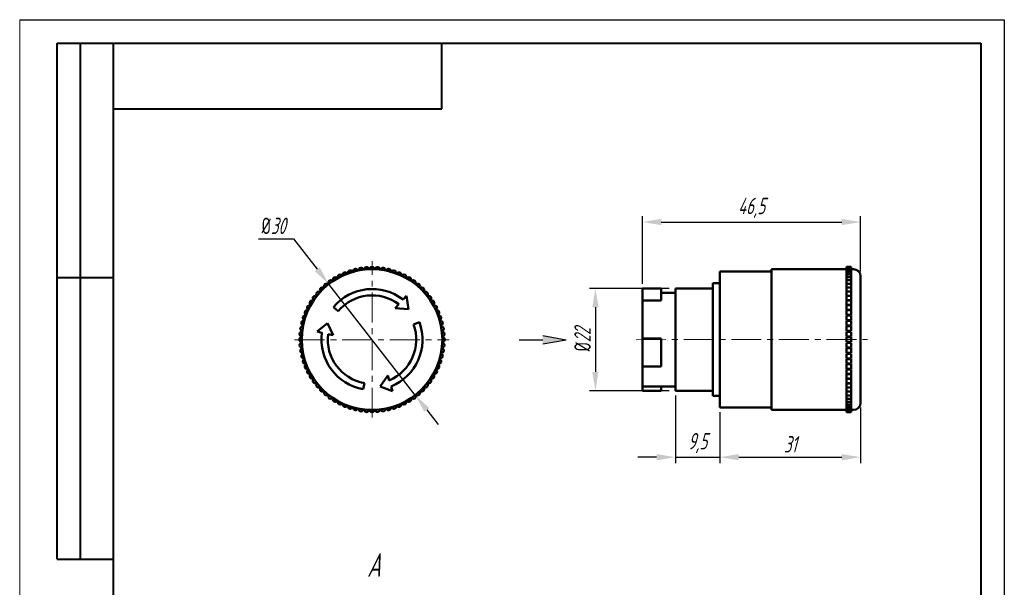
# Model space of a CAD drawing. Header units: millimetres. Extents: x 2381 to 2591, y 1129 to 1426.
# Tile 3 of 3: x 2381 to 2591, y 1305 to 1426. Entities that reach past the tile are written whole.
import ezdxf

# ---------------------------------------------------------------- set-up
doc = ezdxf.new("R2010")
doc.units = ezdxf.units.MM
doc.linetypes.add('CENTER', pattern=[10.16, 6.35, -1.27, 1.27, -1.27])
for name, color, linetype, lineweight in [('ОСЕВЫЕ', 1, 'CENTER', 15), ('Основной', 5, 'Continuous', 50), ('РАЗМЕРЫ', 7, 'Continuous', 25), ('ФОРМАТ', 7, 'Continuous', 25)]:
    doc.layers.add(name, color=color, linetype=linetype, lineweight=lineweight)
doc.styles.add('GOST', font='Gost.shx', dxfattribs={"width": 0.8, "oblique": 15, "height": 3.5})
doc.dimstyles.new('ISO-25', dxfattribs={"dimtxt": 3.5, "dimasz": 4, "dimexe": 1.25, "dimexo": 1, "dimgap": 1, "dimtad": 1, "dimtoh": 1, "dimdec": 1, "dimtxsty": 'GOST', "dimcen": 0, "dimclrd": 256, "dimclrt": 7, "dimadec": 0, "dimazin": 2, "dimtfac": 1, "dimtdec": 1, "dimtmove": 0, "dimatfit": 1, "dimfxl": 0, "dimlwd": -1, "dimarcsym": 0})
doc.dimstyles.get("Standard").update_dxf_attribs({"dimtxt": 3.5, "dimasz": 4, "dimexe": 1.25, "dimexo": 1, "dimgap": 1, "dimtad": 1, "dimdec": 1, "dimrnd": 0.5, "dimtxsty": 'GOST', "dimcen": 0, "dimclrd": 256, "dimclre": 256, "dimclrt": 7, "dimadec": 0, "dimazin": 2, "dimtfac": 1, "dimtdec": 1, "dimtmove": 2, "dimatfit": 1, "dimfxl": 0, "dimtolj": 1, "dimtzin": 0, "dimlwd": -1, "dimlwe": -1, "dimarcsym": 0})

# ---------------------------------------------------------------- blocks, each defined once
blk = doc.blocks.new('*D249')
at = {"layer": 'Defpoints', "color": 0}
for p in [(2446.73, 1369.36), (2465.17, 1345.69)]:
    blk.add_point(p, dxfattribs=at)
at = {"layer": 'РАЗМЕРЫ'}
for p, q in [((2431.71, 1379.02), (2439.21, 1379.02)), ((2439.21, 1379.02), (2444.28, 1372.51)), ((2465.17, 1345.69), (2446.73, 1369.36)), ((2467.63, 1342.54), (2470.09, 1339.38))]:
    blk.add_line(p, q, dxfattribs=at)
for points in [[(2443.75, 1372.1), (2444.8, 1372.92), (2446.73, 1369.36)], [(2468.16, 1342.94), (2467.1, 1342.13), (2465.17, 1345.69)]]:
    blk.add_solid(points, dxfattribs=at)
at = {"layer": 'РАЗМЕРЫ', "color": 7, "insert": (2434.96, 1381.77), "char_height": 3.5, "attachment_point": 5, "style": 'GOST'}
blk.add_mtext('\\A1;{\\Q0;%%c}30', dxfattribs=at)
blk = doc.blocks.new('*D251')
at = {"layer": 'Defpoints', "color": 0}
for p in [(2520.35, 1368.42), (2503.6, 1346.62), (2520.35, 1346.62)]:
    blk.add_point(p, dxfattribs=at)
at = {"layer": 'РАЗМЕРЫ'}
for p, q in [((2519.35, 1368.42), (2502.35, 1368.42)), ((2503.6, 1364.42), (2503.6, 1350.62)), ((2519.35, 1346.62), (2502.35, 1346.62))]:
    blk.add_line(p, q, dxfattribs=at)
for points in [[(2504.26, 1364.42), (2502.93, 1364.42), (2503.6, 1368.42)], [(2502.93, 1350.62), (2504.26, 1350.62), (2503.6, 1346.62)]]:
    blk.add_solid(points, dxfattribs=at)
at = {"layer": 'РАЗМЕРЫ', "color": 7, "insert": (2500.85, 1357.52), "char_height": 3.5, "attachment_point": 5, "rotation": 90, "style": 'GOST'}
blk.add_mtext('\\A1;{\\Q0;%%C}22', dxfattribs=at)
blk = doc.blocks.new('*D252')
at = {"layer": 'Defpoints', "color": 0}
for p in [(2560.15, 1344.02), (2530.15, 1343.02), (2560.15, 1332.44)]:
    blk.add_point(p, dxfattribs=at)
at = {"layer": 'РАЗМЕРЫ'}
for p, q in [((2530.15, 1342.02), (2530.15, 1331.19)), ((2560.15, 1343.02), (2560.15, 1331.19)), ((2534.15, 1332.44), (2556.15, 1332.44))]:
    blk.add_line(p, q, dxfattribs=at)
for points in [[(2534.15, 1333.11), (2534.15, 1331.77), (2530.15, 1332.44)], [(2556.15, 1331.77), (2556.15, 1333.11), (2560.15, 1332.44)]]:
    blk.add_solid(points, dxfattribs=at)
at = {"layer": 'РАЗМЕРЫ', "color": 7, "insert": (2545.15, 1335.19), "char_height": 3.5, "attachment_point": 5, "style": 'GOST'}
blk.add_mtext('\\A1;31', dxfattribs=at)
blk = doc.blocks.new('*D253')
at = {"layer": 'Defpoints', "color": 0}
for p in [(2520.65, 1346.62), (2530.15, 1343.02), (2530.15, 1332.44)]:
    blk.add_point(p, dxfattribs=at)
at = {"layer": 'РАЗМЕРЫ'}
for p, q in [((2520.65, 1345.62), (2520.65, 1331.19)), ((2530.15, 1342.02), (2530.15, 1331.19)), ((2516.65, 1332.44), (2512.65, 1332.44)), ((2520.65, 1332.44), (2530.15, 1332.44)), ((2534.15, 1332.44), (2538.15, 1332.44))]:
    blk.add_line(p, q, dxfattribs=at)
for points in [[(2516.65, 1331.77), (2516.65, 1333.11), (2520.65, 1332.44)], [(2534.15, 1333.11), (2534.15, 1331.77), (2530.15, 1332.44)]]:
    blk.add_solid(points, dxfattribs=at)
at = {"layer": 'РАЗМЕРЫ', "color": 7, "insert": (2525.4, 1335.45), "char_height": 3.5, "attachment_point": 5, "style": 'GOST'}
blk.add_mtext('\\A1;9,5', dxfattribs=at)
blk = doc.blocks.new('*D264')
at = {"layer": 'Defpoints', "color": 0}
for p in [(2560.15, 1382.59), (2560.15, 1371.02), (2513.65, 1368.42)]:
    blk.add_point(p, dxfattribs=at)
at = {"layer": 'РАЗМЕРЫ'}
for p, q in [((2513.65, 1369.42), (2513.65, 1383.84)), ((2517.65, 1382.59), (2556.15, 1382.59)), ((2560.15, 1372.02), (2560.15, 1383.84))]:
    blk.add_line(p, q, dxfattribs=at)
for points in [[(2517.65, 1383.25), (2517.65, 1381.92), (2513.65, 1382.59)], [(2556.15, 1381.92), (2556.15, 1383.25), (2560.15, 1382.59)]]:
    blk.add_solid(points, dxfattribs=at)
at = {"layer": 'РАЗМЕРЫ', "color": 7, "insert": (2536.9, 1385.6), "char_height": 3.5, "attachment_point": 5, "style": 'GOST'}
blk.add_mtext('\\A1;46,5', dxfattribs=at)

msp = doc.modelspace()

# ---------------------------------------------------------------- hatches: boundary and pattern name
at = {"layer": 'РАЗМЕРЫ', "lineweight": 25, "ltscale": 5}
h = msp.add_hatch(color=256, dxfattribs=at)
h.dxf.hatch_style = 1
h.paths.add_polyline_path([(2497.37, 1357.5), (2492.37, 1356.62), (2492.37, 1358.38)])

# ---------------------------------------------------------------- linework, layer by layer
at = {"layer": 'ОСЕВЫЕ'}
for p, q in [((2455.98, 1340.87), (2455.98, 1374.26)), ((2439.45, 1357.5), (2472.39, 1357.5)), ((2512.27, 1357.5), (2561.6, 1357.53))]:
    msp.add_line(p, q, dxfattribs=at)
at = {"layer": 'Основной'}
for p, q in [((2541.15, 1372.02), (2530.15, 1372.02)), ((2530.15, 1372.02), (2530.15, 1343.02)), ((2557.15, 1372.52), (2541.15, 1372.52)), ((2541.15, 1357.52), (2541.15, 1372.52)), ((2558.15, 1373.02), (2557.15, 1373.02)), ((2557.15, 1373.02), (2557.15, 1372.98)), ((2558.15, 1372.98), (2557.15, 1372.98)), ((2557.15, 1372.98), (2557.15, 1372.84)), ((2558.15, 1372.84), (2557.15, 1372.84)), ((2557.15, 1372.84), (2557.15, 1372.61)), ((2558.15, 1372.61), (2557.15, 1372.61)), ((2557.15, 1372.61), (2557.15, 1372.29)), ((2558.15, 1372.29), (2557.15, 1372.29)), ((2557.15, 1372.29), (2557.15, 1371.88)), ((2558.15, 1371.88), (2557.15, 1371.88)), ((2557.15, 1371.88), (2557.15, 1371.39)), ((2558.15, 1371.39), (2557.15, 1371.39)), ((2557.15, 1371.39), (2557.15, 1370.81)), ((2558.15, 1373.02), (2558.15, 1372.98)), ((2558.15, 1372.98), (2558.15, 1372.84)), ((2558.15, 1372.84), (2558.15, 1372.61)), ((2558.15, 1372.61), (2558.15, 1372.29)), ((2558.65, 1372.52), (2558.15, 1372.52)), ((2558.15, 1372.29), (2558.15, 1371.88)), ((2558.15, 1371.88), (2558.15, 1371.39)), ((2558.15, 1371.39), (2558.15, 1370.81)), ((2530.15, 1369.52), (2528.65, 1369.52)), ((2528.65, 1357.52), (2528.65, 1369.52)), ((2558.15, 1370.81), (2557.15, 1370.81)), ((2557.15, 1370.81), (2557.15, 1370.16)), ((2558.15, 1370.16), (2557.15, 1370.16)), ((2557.15, 1370.16), (2557.15, 1369.43)), ((2558.15, 1369.43), (2557.15, 1369.43)), ((2557.15, 1369.43), (2557.15, 1368.63)), ((2558.15, 1370.81), (2558.15, 1370.16)), ((2558.15, 1370.16), (2558.15, 1369.43)), ((2558.15, 1369.43), (2558.15, 1368.63)), ((2560.15, 1371.02), (2560.15, 1344.02)), ((2517.65, 1368.42), (2513.65, 1368.42)), ((2513.65, 1366.77), (2513.65, 1368.42)), ((2517.65, 1366.77), (2517.65, 1368.42)), ((2520.65, 1367.52), (2517.65, 1367.52)), ((2528.65, 1368.42), (2520.65, 1368.42)), ((2520.65, 1357.52), (2520.65, 1368.42)), ((2558.15, 1368.63), (2557.15, 1368.63)), ((2557.15, 1368.63), (2557.15, 1367.77)), ((2557.15, 1367.77), (2558.15, 1367.77)), ((2558.15, 1367.76), (2557.15, 1367.76)), ((2557.15, 1367.76), (2557.15, 1366.88)), ((2558.15, 1368.63), (2558.15, 1367.77)), ((2558.15, 1367.76), (2558.15, 1366.88)), ((2461.65, 1365.06), (2460.91, 1364.25)), ((2463.3, 1366.83), (2462.58, 1366.05)), ((2463.74, 1364.01), (2463.3, 1366.83)), ((2513.65, 1365.87), (2513.65, 1366.77)), ((2517.65, 1365.87), (2513.65, 1365.87)), ((2513.65, 1357.78), (2513.65, 1365.87)), ((2517.65, 1365.87), (2517.65, 1366.77)), ((2557.15, 1366.88), (2558.15, 1366.88)), ((2558.15, 1366.84), (2557.15, 1366.84)), ((2557.15, 1366.84), (2557.15, 1365.93)), ((2557.15, 1365.93), (2558.15, 1365.93)), ((2558.15, 1365.86), (2557.15, 1365.86)), ((2557.15, 1365.86), (2557.15, 1364.93)), ((2558.15, 1366.84), (2558.15, 1365.93)), ((2558.15, 1365.86), (2558.15, 1364.93)), ((2447.71, 1364.44), (2448.74, 1363.57)), ((2460.91, 1364.25), (2463.74, 1364.01)), ((2557.15, 1364.93), (2558.15, 1364.93)), ((2558.15, 1364.83), (2557.15, 1364.83)), ((2557.15, 1364.83), (2557.15, 1363.88)), ((2557.15, 1363.88), (2558.15, 1363.88)), ((2558.15, 1363.76), (2557.15, 1363.76)), ((2557.15, 1363.76), (2557.15, 1362.8)), ((2558.15, 1364.83), (2558.15, 1363.88)), ((2558.15, 1363.76), (2558.15, 1362.8)), ((2446.45, 1361.02), (2444.22, 1359.23)), ((2447.65, 1358.45), (2446.45, 1361.02)), ((2466.07, 1361.21), (2464.8, 1360.74)), ((2557.15, 1362.8), (2558.15, 1362.8)), ((2558.15, 1362.66), (2557.15, 1362.66)), ((2557.15, 1362.66), (2557.15, 1361.68)), ((2557.15, 1361.68), (2558.15, 1361.68)), ((2558.15, 1361.52), (2557.15, 1361.52)), ((2557.15, 1361.52), (2557.15, 1360.54)), ((2558.15, 1362.66), (2558.15, 1361.68)), ((2558.15, 1361.52), (2558.15, 1360.54)), ((2444.22, 1359.23), (2445.26, 1358.99)), ((2557.15, 1360.54), (2558.15, 1360.54)), ((2558.15, 1360.37), (2557.15, 1360.37)), ((2557.15, 1360.37), (2557.15, 1359.37)), ((2557.15, 1359.37), (2558.15, 1359.37)), ((2558.15, 1359.2), (2557.15, 1359.2)), ((2557.15, 1359.2), (2557.15, 1358.2)), ((2558.15, 1360.37), (2558.15, 1359.37)), ((2558.15, 1359.2), (2558.15, 1358.2)), ((2446.58, 1358.69), (2447.65, 1358.45)), ((2517.65, 1357.78), (2513.65, 1357.78)), ((2513.65, 1357.52), (2513.65, 1357.78)), ((2513.65, 1351.75), (2513.65, 1357.52)), ((2517.65, 1357.52), (2517.65, 1357.78)), ((2517.65, 1351.75), (2517.65, 1357.52)), ((2520.65, 1346.62), (2520.65, 1357.52)), ((2528.65, 1345.52), (2528.65, 1357.52)), ((2541.15, 1342.52), (2541.15, 1357.52)), ((2557.15, 1358.2), (2558.15, 1358.2)), ((2557.15, 1358.02), (2557.15, 1357.02)), ((2557.15, 1358.02), (2558.15, 1358.02)), ((2557.15, 1357.02), (2558.15, 1357.02)), ((2557.15, 1356.85), (2558.15, 1356.85)), ((2557.15, 1356.85), (2557.15, 1355.85)), ((2558.15, 1358.02), (2558.15, 1357.02)), ((2558.15, 1356.85), (2558.15, 1355.85)), ((2557.15, 1355.85), (2558.15, 1355.85)), ((2557.15, 1355.67), (2557.15, 1354.68)), ((2557.15, 1355.67), (2558.15, 1355.67)), ((2557.15, 1354.68), (2558.15, 1354.68)), ((2557.15, 1354.51), (2557.15, 1353.52)), ((2557.15, 1354.51), (2558.15, 1354.51)), ((2558.15, 1355.67), (2558.15, 1354.68)), ((2558.15, 1354.51), (2558.15, 1353.52)), ((2557.15, 1353.52), (2558.15, 1353.52)), ((2557.15, 1353.37), (2558.15, 1353.37)), ((2557.15, 1353.37), (2557.15, 1352.39)), ((2558.15, 1353.37), (2558.15, 1352.39)), ((2517.65, 1351.75), (2513.65, 1351.75)), ((2513.65, 1347.53), (2513.65, 1351.75)), ((2557.15, 1352.39), (2558.15, 1352.39)), ((2557.15, 1352.25), (2558.15, 1352.25)), ((2557.15, 1352.25), (2557.15, 1351.28)), ((2557.15, 1351.28), (2558.15, 1351.28)), ((2557.15, 1351.16), (2558.15, 1351.16)), ((2557.15, 1351.16), (2557.15, 1350.21)), ((2558.15, 1352.25), (2558.15, 1351.28)), ((2558.15, 1351.16), (2558.15, 1350.21)), ((2454.09, 1346.92), (2454.32, 1348.25)), ((2459.3, 1349.87), (2457.68, 1347.54)), ((2459.63, 1348.82), (2459.3, 1349.87)), ((2557.15, 1350.21), (2558.15, 1350.21)), ((2557.15, 1350.12), (2558.15, 1350.12)), ((2557.15, 1350.12), (2557.15, 1349.19)), ((2557.15, 1349.19), (2558.15, 1349.19)), ((2557.15, 1349.12), (2558.15, 1349.12)), ((2557.15, 1349.12), (2557.15, 1348.21)), ((2557.15, 1348.21), (2558.15, 1348.21)), ((2558.15, 1350.12), (2558.15, 1349.19)), ((2558.15, 1349.12), (2558.15, 1348.21)), ((2457.68, 1347.54), (2460.34, 1346.5)), ((2460.34, 1346.5), (2460.03, 1347.52)), ((2517.65, 1347.53), (2513.65, 1347.53)), ((2513.65, 1346.62), (2513.65, 1347.53)), ((2517.65, 1346.62), (2513.65, 1346.62)), ((2517.65, 1346.62), (2517.65, 1347.53)), ((2517.65, 1347.52), (2520.65, 1347.52)), ((2520.65, 1346.62), (2528.65, 1346.62)), ((2557.15, 1348.17), (2558.15, 1348.17)), ((2557.15, 1348.17), (2557.15, 1347.28)), ((2557.15, 1347.28), (2558.15, 1347.28)), ((2557.15, 1347.28), (2558.15, 1347.28)), ((2557.15, 1347.28), (2557.15, 1346.42)), ((2557.15, 1346.42), (2558.15, 1346.42)), ((2557.15, 1346.42), (2557.15, 1345.62)), ((2558.15, 1348.17), (2558.15, 1347.28)), ((2558.15, 1347.28), (2558.15, 1346.42)), ((2558.15, 1346.42), (2558.15, 1345.62)), ((2528.65, 1345.52), (2530.15, 1345.52)), ((2557.15, 1345.62), (2558.15, 1345.62)), ((2557.15, 1345.62), (2557.15, 1344.89)), ((2557.15, 1344.89), (2558.15, 1344.89)), ((2557.15, 1344.89), (2557.15, 1344.23)), ((2557.15, 1344.23), (2558.15, 1344.23)), ((2557.15, 1344.23), (2557.15, 1343.66)), ((2558.15, 1345.62), (2558.15, 1344.89)), ((2558.15, 1344.89), (2558.15, 1344.23)), ((2558.15, 1344.23), (2558.15, 1343.66)), ((2530.15, 1343.02), (2541.15, 1343.02)), ((2541.15, 1342.52), (2557.15, 1342.52)), ((2557.15, 1343.66), (2558.15, 1343.66)), ((2557.15, 1343.66), (2557.15, 1343.16)), ((2557.15, 1343.16), (2558.15, 1343.16)), ((2557.15, 1343.16), (2557.15, 1342.76)), ((2557.15, 1342.76), (2558.15, 1342.76)), ((2557.15, 1342.76), (2557.15, 1342.44)), ((2557.15, 1342.44), (2558.15, 1342.44)), ((2557.15, 1342.44), (2557.15, 1342.21)), ((2557.15, 1342.21), (2558.15, 1342.21)), ((2557.15, 1342.21), (2557.15, 1342.07)), ((2557.15, 1342.07), (2558.15, 1342.07)), ((2557.15, 1342.07), (2557.15, 1342.02)), ((2557.15, 1342.02), (2558.15, 1342.02)), ((2558.15, 1343.66), (2558.15, 1343.16)), ((2558.15, 1343.16), (2558.15, 1342.76)), ((2558.15, 1342.76), (2558.15, 1342.44)), ((2558.15, 1342.52), (2558.65, 1342.52)), ((2558.15, 1342.44), (2558.15, 1342.21)), ((2558.15, 1342.21), (2558.15, 1342.07)), ((2558.15, 1342.07), (2558.15, 1342.02))]:
    msp.add_line(p, q, dxfattribs=at)
msp.add_circle((2455.95, 1357.52), 15, dxfattribs=at)
for centre, radius, start, end in [((2449.14, 1370.89), 0.5, 26.045, 207.955), ((2450.21, 1371.38), 0.5, 21.545, 203.455), ((2451.32, 1371.79), 0.5, 17.045, 198.955), ((2452.45, 1372.11), 0.5, 12.545, 194.455), ((2453.61, 1372.34), 0.5, 8.045, 189.955), ((2454.78, 1372.48), 0.5, 3.545, 185.455), ((2455.95, 1372.52), 0.5, 359.045, 180.955), ((2457.13, 1372.48), 0.5, 354.545, 176.455), ((2458.3, 1372.34), 0.5, 350.045, 171.955), ((2459.45, 1372.11), 0.5, 345.545, 167.455), ((2460.59, 1371.79), 0.5, 341.045, 162.955), ((2461.69, 1371.38), 0.5, 336.545, 158.455), ((2462.76, 1370.89), 0.5, 332.045, 153.955), ((2558.65, 1371.02), 1.5, 0, 90), ((2446.21, 1368.93), 0.5, 39.545, 221.455), ((2447.14, 1369.66), 0.5, 35.045, 216.955), ((2448.12, 1370.31), 0.5, 30.545, 212.455), ((2463.79, 1370.31), 0.5, 327.545, 149.455), ((2464.77, 1369.66), 0.5, 323.045, 144.955), ((2465.7, 1368.93), 0.5, 318.545, 140.455), ((2444.55, 1367.26), 0.5, 48.545, 230.455), ((2445.35, 1368.13), 0.5, 44.045, 225.955), ((2455.98, 1357.5), 10.8, 52.3686, 140), ((2466.56, 1368.13), 0.5, 314.045, 135.955), ((2467.36, 1367.26), 0.5, 309.545, 131.455), ((2443.16, 1365.36), 0.5, 57.545, 239.455), ((2443.82, 1366.34), 0.5, 53.045, 234.955), ((2455.98, 1357.5), 9.45, 53.1152, 140), ((2468.09, 1366.34), 0.5, 305.045, 126.955), ((2468.74, 1365.36), 0.5, 300.545, 122.455), ((2442.1, 1363.26), 0.5, 66.545, 248.455), ((2442.59, 1364.33), 0.5, 62.045, 243.955), ((2469.32, 1364.33), 0.5, 296.045, 117.955), ((2469.81, 1363.26), 0.5, 291.545, 113.455), ((2441.37, 1361.02), 0.5, 75.545, 257.455), ((2441.69, 1362.16), 0.5, 71.045, 252.955), ((2455.92, 1357.51), 10.8, 292.3686, 20), ((2470.22, 1362.16), 0.5, 287.045, 108.955), ((2470.54, 1361.02), 0.5, 282.545, 104.455), ((2441, 1358.7), 0.5, 84.545, 266.455), ((2441.14, 1359.87), 0.5, 80.045, 261.955), ((2455.96, 1357.56), 10.8, 172.3686, 260), ((2455.92, 1357.51), 9.45, 293.1152, 20), ((2470.77, 1359.87), 0.5, 278.045, 99.955), ((2470.91, 1358.7), 0.5, 273.545, 95.455), ((2440.95, 1357.52), 0.5, 89.045, 270.955), ((2441, 1356.35), 0.5, 93.545, 275.455), ((2455.96, 1357.56), 9.45, 173.1152, 260), ((2470.91, 1356.35), 0.5, 264.545, 86.455), ((2470.95, 1357.52), 0.5, 269.045, 90.955), ((2441.14, 1355.18), 0.5, 98.045, 279.955), ((2441.37, 1354.02), 0.5, 102.545, 284.455), ((2470.54, 1354.02), 0.5, 255.545, 77.455), ((2470.77, 1355.18), 0.5, 260.045, 81.955), ((2441.69, 1352.89), 0.5, 107.045, 288.955), ((2470.22, 1352.89), 0.5, 251.045, 72.955), ((2442.1, 1351.78), 0.5, 111.545, 293.455), ((2442.59, 1350.71), 0.5, 116.045, 297.955), ((2469.32, 1350.71), 0.5, 242.045, 63.955), ((2469.81, 1351.78), 0.5, 246.545, 68.455), ((2443.16, 1349.69), 0.5, 120.545, 302.455), ((2443.82, 1348.71), 0.5, 125.045, 306.955), ((2468.09, 1348.71), 0.5, 233.045, 54.955), ((2468.74, 1349.69), 0.5, 237.545, 59.455), ((2444.55, 1347.78), 0.5, 129.545, 311.455), ((2445.35, 1346.92), 0.5, 134.045, 315.955), ((2446.21, 1346.12), 0.5, 138.545, 320.455), ((2465.7, 1346.12), 0.5, 219.545, 41.455), ((2466.56, 1346.92), 0.5, 224.045, 45.955), ((2467.36, 1347.78), 0.5, 228.545, 50.455), ((2447.14, 1345.39), 0.5, 143.045, 324.955), ((2448.12, 1344.73), 0.5, 147.545, 329.455), ((2449.14, 1344.16), 0.5, 152.045, 333.955), ((2462.76, 1344.16), 0.5, 206.045, 27.955), ((2463.79, 1344.73), 0.5, 210.545, 32.455), ((2464.77, 1345.39), 0.5, 215.045, 36.955), ((2558.65, 1344.02), 1.5, 270, 0), ((2450.21, 1343.66), 0.5, 156.545, 338.455), ((2451.32, 1343.26), 0.5, 161.045, 342.955), ((2452.45, 1342.94), 0.5, 165.545, 347.455), ((2453.61, 1342.71), 0.5, 170.045, 351.955), ((2454.78, 1342.57), 0.5, 174.545, 356.455), ((2455.95, 1342.52), 0.5, 179.045, 0.955), ((2457.13, 1342.57), 0.5, 183.545, 5.455), ((2458.3, 1342.71), 0.5, 188.045, 9.955), ((2459.45, 1342.94), 0.5, 192.545, 14.455), ((2460.59, 1343.26), 0.5, 197.045, 18.955), ((2461.69, 1343.66), 0.5, 201.545, 23.455)]:
    msp.add_arc(centre, radius, start, end, dxfattribs=at)
at = {"layer": 'РАЗМЕРЫ', "lineweight": 25, "ltscale": 5}
for p, q in [((2487.37, 1357.5), (2492.37, 1357.5)), ((2492.37, 1358.38), (2497.37, 1357.5)), ((2492.37, 1356.62), (2497.37, 1357.5))]:
    msp.add_line(p, q, dxfattribs=at)
at = {"layer": 'ФОРМАТ', "lineweight": 0}
msp.add_line((2380.81, 1425.73), (2380.81, 1128.73), dxfattribs=at)
at = {"layer": 'ФОРМАТ', "ltscale": 5}
msp.add_line((2380.81, 1425.73), (2590.81, 1425.73), dxfattribs=at)
at = {"layer": 'ФОРМАТ', "linetype": 'ByBlock', "ltscale": 5}
msp.add_line((2590.81, 1425.73), (2590.81, 1128.73), dxfattribs=at)
at = {"layer": 'ФОРМАТ', "lineweight": 40}
for p, q in [((2388.81, 1310.73), (2388.81, 1420.73)), ((2388.81, 1310.73), (2388.81, 1420.73)), ((2393.81, 1310.73), (2393.81, 1420.73)), ((2393.81, 1310.73), (2393.81, 1420.73)), ((2470.81, 1406.73), (2470.81, 1420.73)), ((2400.81, 1406.73), (2470.81, 1406.73)), ((2388.81, 1370.73), (2400.81, 1370.73)), ((2388.81, 1310.73), (2400.81, 1310.73))]:
    msp.add_line(p, q, dxfattribs=at)
at = {"layer": 'ФОРМАТ', "lineweight": 40, "ltscale": 5}
for p, q in [((2388.81, 1420.73), (2585.81, 1420.73)), ((2400.81, 1133.73), (2400.81, 1420.73)), ((2585.81, 1420.73), (2585.81, 1133.73))]:
    msp.add_line(p, q, dxfattribs=at)
at = {"layer": 'ФОРМАТ'}
msp.add_line((2400.81, 1370.73), (2388.81, 1370.73), dxfattribs=at)

# ---------------------------------------------------------------- texts
at = {"layer": 'РАЗМЕРЫ', "lineweight": 25, "insert": (2454.9, 1311.95), "char_height": 5, "attachment_point": 1, "style": 'GOST'}
msp.add_mtext_dynamic_manual_height_columns('{\\FGOST|c0;А}', width=3.1479, gutter_width=12.5, heights=[0], dxfattribs=at)

# ---------------------------------------------------------------- dimensions: what is measured, and where the dimension line sits
at = {"layer": 'РАЗМЕРЫ'}
for base, p1, p2, picture, middle in [((2560.15, 1382.59), (2513.65, 1368.42), (2560.15, 1371.02), '*D264', (2536.9, 1385.6)), ((2530.15, 1332.44), (2520.65, 1346.62), (2530.15, 1343.02), '*D253', (2525.4, 1335.45))]:
    dim = msp.add_linear_dim(base=base, p1=p1, p2=p2, dimstyle='Standard', override={"dimlfac": 1, "dimtxsty": 'GOST', "dimsah": 1, "dimtmove": 1, "dimtolj": 1}, dxfattribs=at)
    dim.commit()
    dim.dimension.update_dxf_attribs({"geometry": picture, "text_midpoint": middle})
dim = msp.add_diameter_dim_2p(p1=(2465.17, 1345.69), p2=(2446.73, 1369.36), text='{\\Q0;%%c}30', dimstyle='ISO-25', override={"dimlfac": 1, "dimtxsty": 'GOST', "dimsah": 1, "dimse1": 1, "dimse2": 1, "dimtmove": 1, "dimtolj": 1}, dxfattribs=at)
dim.commit()
dim.dimension.update_dxf_attribs({"geometry": '*D249', "text_midpoint": (2439.21, 1379.02), "dimtype": 163})
dim = msp.add_linear_dim(base=(2503.6, 1346.62), p1=(2520.35, 1368.42), p2=(2520.35, 1346.62), angle=90, text='{\\Q0;%%C}<>', dimstyle='Standard', override={"dimlfac": 1, "dimtxsty": 'GOST', "dimsah": 1, "dimtmove": 1, "dimtolj": 1}, dxfattribs=at)
dim.commit()
dim.dimension.update_dxf_attribs({"geometry": '*D251', "text_midpoint": (2500.85, 1357.52)})
dim = msp.add_linear_dim(base=(2560.15, 1332.44), p1=(2530.15, 1343.02), p2=(2560.15, 1344.02), text='31', dimstyle='Standard', override={"dimlfac": 1, "dimtxsty": 'GOST', "dimsah": 1, "dimtmove": 1, "dimtolj": 1}, dxfattribs=at)
dim.commit()
dim.dimension.update_dxf_attribs({"geometry": '*D252', "text_midpoint": (2545.15, 1335.19)})

doc.saveas('drawing.dxf')
